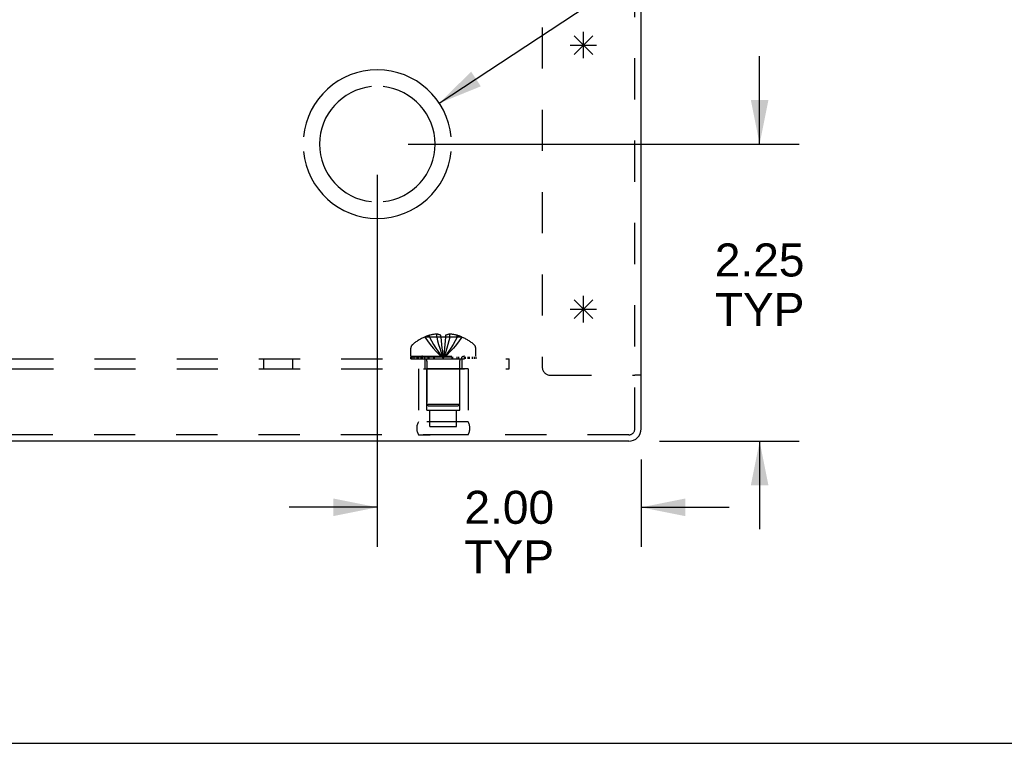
# Model space of a CAD drawing. Header units: inches. Extents: x 0 to 56.7, y 0 to 36.7.
# Tile 3 of 15: x 20.8 to 28.3, y 0 to 5.5. Entities that reach past the tile are written whole.
import ezdxf

# ---------------------------------------------------------------- set-up
doc = ezdxf.new("R2010")
doc.units = ezdxf.units.IN
doc.header["$LTSCALE"] = 3.116667
doc.header["$MEASUREMENT"] = 0
doc.linetypes.add('HIDDEN', pattern=[0.2, 0.1, -0.1])
doc.layers.get('0').update_dxf_attribs({"linetype": 'CONTINUOUS'})
for name, color, linetype in [('DEFAULT_2', 8, 'HIDDEN'), ('DIMENSIONS', 7, 'CONTINUOUS'), ('OPEN', 7, 'CONTINUOUS'), ('SPOTWELDS', 7, 'CONTINUOUS'), ('SUBPANEL', 7, 'CONTINUOUS')]:
    doc.layers.add(name, color=color, linetype=linetype)
doc.styles.get("Standard").update_dxf_attribs({"font": 'arial.ttf'})
doc.dimstyles.new('DIMSTYLE_1', dxfattribs={"dimtxt": 0.25, "dimasz": 0.333333, "dimexe": 0.09, "dimexo": 0.07, "dimgap": 0.0375, "dimtad": 0, "dimtih": 1, "dimtoh": 1, "dimzin": 4, "dimdsep": 46, "dimtxsty": 'Standard', "dimblk": '_FILLED', "dimblk1": '_FILLED', "dimblk2": '_FILLED', "dimcen": 0.09, "dimadec": 3, "dimazin": 1, "dimtfac": 1, "dimtdec": 3, "dimtofl": 0, "dimtmove": 0, "dimatfit": 3, "dimldrblk": '_FILLED', "dimfxl": 0, "dimtolj": 1, "dimtzin": 4, "dimarcsym": 0})
doc.dimstyles.get("Standard").update_dxf_attribs({"dimtxt": 0.283333, "dimasz": 0.333333, "dimexe": 0.09, "dimexo": 0.07, "dimgap": 0.09, "dimtad": 0, "dimtih": 1, "dimtoh": 1, "dimdec": 3, "dimzin": 4, "dimdsep": 46, "dimtxsty": 'Standard', "dimblk": '_FILLED', "dimblk1": '_FILLED', "dimblk2": '_FILLED', "dimcen": 0.09, "dimadec": 3, "dimazin": 1, "dimtp": 0.001, "dimtm": 0.001, "dimtfac": 1, "dimtdec": 3, "dimtofl": 0, "dimtmove": 0, "dimatfit": 3, "dimldrblk": '_FILLED', "dimfxl": 0, "dimtolj": 1, "dimtzin": 4, "dimarcsym": 0})

# ---------------------------------------------------------------- blocks, each defined once
blk = doc.blocks.new('_FILLED')
at = {"color": 0, "linetype": 'ByBlock'}
blk.add_solid([(0, 0), (-1, 0.2), (-1, -0.2)], dxfattribs=at)
blk = doc.blocks.new('*D18')
at = {"layer": 'DIMENSIONS', "color": 2, "linetype": 'Continuous'}
for p, q in [((26.4471, 4.5375), (26.4471, 5.2042)), ((23.7828, 4.5375), (26.7471, 4.5375)), ((25.688, 2.2875), (26.7471, 2.2875)), ((26.4471, 2.2875), (26.4471, 1.6209))]:
    blk.add_line(p, q, dxfattribs=at)
at = {"layer": 'DIMENSIONS', "color": 2, "linetype": 'Continuous', "xscale": 0.3333333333, "yscale": 0.3333333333, "zscale": 0.3333333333}
for p, rotation in [((26.4471, 4.5375), 270), ((26.4471, 2.2875), 90)]:
    blk.add_blockref('_FILLED', p, dxfattribs=dict(at, rotation=rotation))
at = {"layer": 'DIMENSIONS', "color": 2, "linetype": 'Continuous', "insert": (26.4471, 3.785), "char_height": 0.25, "width": 0.679368, "attachment_point": 2, "line_spacing_factor": 0.9}
blk.add_mtext('2.25\\PTYP', dxfattribs=at)
blk = doc.blocks.new('*D19')
at = {"layer": 'DIMENSIONS', "color": 2, "linetype": 'Continuous'}
for p, q in [((23.5495, 4.3042), (23.5495, 1.487)), ((25.5495, 2.149), (25.5495, 1.487)), ((23.5495, 1.787), (22.8828, 1.787)), ((25.5495, 1.787), (26.2161, 1.787))]:
    blk.add_line(p, q, dxfattribs=at)
at = {"layer": 'DIMENSIONS', "color": 2, "linetype": 'Continuous', "xscale": 0.3333333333, "yscale": 0.3333333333, "zscale": 0.3333333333}
blk.add_blockref('_FILLED', (23.5495, 1.787), dxfattribs=at)
at = {"layer": 'DIMENSIONS', "color": 2, "linetype": 'Continuous', "xscale": 0.3333333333, "yscale": 0.3333333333, "zscale": 0.3333333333, "rotation": 180}
blk.add_blockref('_FILLED', (25.5495, 1.787), dxfattribs=at)
at = {"layer": 'DIMENSIONS', "color": 2, "linetype": 'Continuous', "insert": (24.5495, 1.912), "char_height": 0.25, "width": 0.679368, "attachment_point": 2, "line_spacing_factor": 0.9}
blk.add_mtext('2.00\\PTYP', dxfattribs=at)

msp = doc.modelspace()

# ---------------------------------------------------------------- linework, layer by layer
at = {"color": 3, "linetype": 'Continuous'}
for p, q in [((25.5495, 2.3823), (25.5495, 7.5965)), ((25.4547, 2.2875), (13.6443, 2.2875))]:
    msp.add_line(p, q, dxfattribs=at)
at = {"color": 7, "linetype": 'Continuous'}
for p, q in [((25.5495, 2.7875), (25.5015, 2.7875)), ((0, 0), (56.6667, 0))]:
    msp.add_line(p, q, dxfattribs=at)
at = {"color": 3, "linetype": 'Continuous'}
msp.add_arc((25.4547, 2.3823), 0.0948, 270, 360, dxfattribs=at)
at = {"layer": 'DEFAULT_2', "color": 8, "linetype": 'HIDDEN'}
for p, q in [((25.5015, 2.3823), (25.5015, 8.2875)), ((24.7995, 7.9143), (24.7995, 2.8495)), ((23.9092, 3.0763), (23.909, 3.0767)), ((23.9101, 3.0767), (23.9092, 3.0763)), ((24.0315, 3.0767), (23.9101, 3.0767)), ((23.945, 3.0767), (23.945, 3.0894)), ((23.9998, 3.0767), (23.9998, 3.0985)), ((24.0315, 3.0767), (24.0315, 3.0894)), ((24.0315, 3.0767), (24.0315, 3.0763)), ((24.0675, 3.0767), (24.0649, 3.0474)), ((24.0675, 3.0767), (24.0674, 3.0763)), ((24.0675, 3.0894), (24.0675, 3.0767)), ((24.1888, 3.0767), (24.0675, 3.0767)), ((24.0991, 3.0767), (24.0991, 3.0985)), ((24.154, 3.0767), (24.154, 3.0894)), ((24.1897, 3.0763), (24.1888, 3.0767)), ((24.19, 3.0767), (24.1897, 3.0763)), ((23.8035, 2.9305), (23.8035, 2.9918)), ((24.0649, 3.0477), (24.0622, 3.0193)), ((24.2955, 2.9305), (24.2955, 2.9918)), ((23.8035, 2.9305), (24.2955, 2.9305)), ((23.8038, 2.9255), (24.2951, 2.9255)), ((23.8038, 2.9105), (23.8038, 2.9255)), ((23.8038, 2.9105), (24.2951, 2.9105)), ((23.8116, 2.9255), (23.8116, 2.9105)), ((23.8293, 2.9105), (23.8293, 2.9255)), ((23.8507, 2.9105), (23.8507, 2.9255)), ((23.8562, 2.9255), (23.8562, 2.9105)), ((23.8619, 2.9105), (23.8619, 2.9255)), ((23.8817, 2.9105), (23.8817, 2.9255)), ((23.8912, 2.9105), (23.8912, 2.9255)), ((23.9093, 2.9105), (23.9093, 2.9255)), ((23.9326, 2.9255), (23.9326, 2.9105)), ((23.9435, 2.9105), (23.9435, 2.9255)), ((23.9787, 2.9105), (23.9787, 2.9255)), ((23.9828, 2.9105), (23.9828, 2.9255)), ((24.046, 2.9404), (24.0495, 2.9157)), ((24.046, 2.9403), (24.0495, 2.9157)), ((24.1162, 2.9105), (24.1162, 2.9255)), ((24.1203, 2.9255), (24.1203, 2.9105)), ((24.1554, 2.9105), (24.1554, 2.9255)), ((24.1664, 2.9105), (24.1664, 2.9255)), ((24.1896, 2.9105), (24.1896, 2.9255)), ((24.2078, 2.9255), (24.2078, 2.9105)), ((24.2172, 2.9105), (24.2172, 2.9255)), ((24.2371, 2.9105), (24.2371, 2.9255)), ((24.2427, 2.9105), (24.2427, 2.9255)), ((24.2483, 2.9105), (24.2483, 2.9255)), ((24.2696, 2.9255), (24.2696, 2.9105)), ((24.2874, 2.9105), (24.2874, 2.9255)), ((24.2951, 2.9255), (24.2951, 2.9105)), ((23.9255, 2.8933), (23.9255, 2.5655)), ((24.1735, 2.8933), (24.1735, 2.5655)), ((24.2375, 2.8355), (23.8615, 2.8355)), ((23.8615, 2.8355), (23.8615, 2.4355)), ((23.9245, 2.5235), (23.9245, 2.8355)), ((24.1745, 2.5235), (24.1745, 2.8355)), ((24.2375, 2.8355), (24.2375, 2.4355)), ((24.8615, 2.7875), (25.5015, 2.7875)), ((24.1735, 2.5655), (23.9255, 2.5655)), ((23.9355, 2.5555), (23.9255, 2.5655)), ((23.9355, 2.5555), (24.1635, 2.5555)), ((24.1635, 2.5555), (24.1735, 2.5655)), ((23.9245, 2.5235), (24.1745, 2.5235)), ((23.948, 2.3985), (23.948, 2.5235)), ((24.151, 2.3985), (24.151, 2.5235)), ((24.2375, 2.4355), (23.8615, 2.4355)), ((23.948, 2.3985), (24.151, 2.3985)), ((25.4547, 2.3355), (13.6443, 2.3355)), ((24.2375, 2.3357), (23.8615, 2.3357)), ((23.8615, 2.3357), (23.9495, 2.3355)), ((24.2375, 2.3357), (24.1495, 2.3355))]:
    msp.add_line(p, q, dxfattribs=at)
for points in [[(23.9092, 3.0763), (23.9289, 3.0474), (23.95, 3.0193), (23.9727, 2.9921), (23.9968, 2.9658), (24.0224, 2.9403), (24.0495, 2.9157)], [(23.9998, 3.0985), (23.9947, 3.0982), (23.9895, 3.0977), (23.9844, 3.0972), (23.9791, 3.0965), (23.9738, 3.0957), (23.9684, 3.0948), (23.9628, 3.0937), (23.957, 3.0924), (23.9511, 3.091), (23.945, 3.0894)], [(23.945, 3.0767), (23.9596, 3.0477), (23.9754, 3.0196), (23.9922, 2.9923), (24.0102, 2.9659), (24.0293, 2.9404), (24.0495, 2.9157)], [(24.0315, 3.0894), (24.0274, 3.0913), (24.0233, 3.0929), (24.0194, 3.0943), (24.0155, 3.0955), (24.0115, 3.0965), (24.0076, 3.0974), (24.0037, 3.0981), (23.9998, 3.0985)], [(23.9998, 3.0767), (24.0068, 3.0477), (24.0143, 3.0196), (24.0223, 2.9923), (24.0308, 2.9659), (24.0399, 2.9404), (24.0495, 2.9157)], [(24.0674, 3.0763), (24.0614, 3.0765), (24.0555, 3.0767), (24.0495, 3.0767), (24.0435, 3.0767), (24.0375, 3.0765), (24.0315, 3.0763)], [(24.0315, 3.0767), (24.034, 3.0477), (24.0367, 3.0196), (24.0396, 2.9923), (24.0427, 2.9659), (24.046, 2.9403)], [(24.0315, 3.0763), (24.034, 3.0474), (24.0367, 3.0193), (24.0396, 2.9921), (24.0427, 2.9658)], [(24.0991, 3.0767), (24.0922, 3.0477), (24.0847, 3.0196), (24.0767, 2.9923), (24.0681, 2.9659), (24.0591, 2.9404), (24.0495, 2.9157)], [(24.154, 3.0767), (24.1393, 3.0477), (24.1236, 3.0196), (24.1067, 2.9923), (24.0887, 2.9659), (24.0697, 2.9404), (24.0495, 2.9157)], [(24.1897, 3.0763), (24.1701, 3.0474), (24.1489, 3.0193), (24.1263, 2.9921), (24.1021, 2.9658), (24.0765, 2.9403), (24.0495, 2.9157)], [(24.0991, 3.0985), (24.0952, 3.0981), (24.0913, 3.0974), (24.0874, 3.0965), (24.0835, 3.0955), (24.0796, 3.0943), (24.0756, 3.0929), (24.0716, 3.0913), (24.0675, 3.0894)], [(24.154, 3.0894), (24.1478, 3.091), (24.1419, 3.0924), (24.1362, 3.0937), (24.1306, 3.0948), (24.1251, 3.0957), (24.1198, 3.0965), (24.1146, 3.0972), (24.1094, 3.0977), (24.1042, 3.0982), (24.0991, 3.0985)], [(24.0622, 3.0196), (24.0593, 2.9921), (24.0562, 2.9658), (24.0529, 2.9403), (24.0495, 2.9157)], [(24.0593, 2.9923), (24.0562, 2.9659), (24.0529, 2.9404), (24.0495, 2.9157)]]:
    msp.add_lwpolyline(points, dxfattribs=at)
for centre, radius, start, end in [((24.0495, 2.7485), 0.357, 113.17274, 130.93344), ((24.0495, 2.7485), 0.3566, 107.04066, 113.00172), ((24.0495, 2.7485), 0.3566, 66.99828, 72.95934), ((24.0495, 2.7485), 0.357, 49.06656, 66.82726), ((23.8385, 2.9918), 0.035, 130.93344, 180), ((24.2605, 2.9918), 0.035, 0, 49.06656), ((23.8883, 2.8933), 0.0372, 59.9503, 90), ((23.8883, 2.8933), 0.0372, 0, 27.53986), ((24.2107, 2.8933), 0.0372, 152.46014, 180), ((24.2107, 2.8933), 0.0372, 90, 120.0497), ((24.8615, 2.8495), 0.062, 180, 270), ((23.9481, 2.3856), 0.1, 150.05079, 209.94921), ((24.1508, 2.3856), 0.1, 330.05079, 29.94921), ((25.4547, 2.3823), 0.0468, 270, 360)]:
    msp.add_arc(centre, radius, start, end, dxfattribs=at)
at = {"layer": 'OPEN', "color": 40, "linetype": 'Continuous'}
for radius, start, end in [(0.5625, 5.61122, 174.38878), (0.4375, 95.90372, 264.09628), (0.4375, 275.90372, 84.09628), (0.5625, 185.61122, 354.38878)]:
    msp.add_arc((23.5495, 4.5375), radius, start, end, dxfattribs=at)
at = {"layer": 'SPOTWELDS', "color": 40, "linetype": 'Continuous'}
for p, q in [((25.112, 5.1875), (25.112, 5.3875)), ((25.0413, 5.2168), (25.1827, 5.3582)), ((25.0413, 5.3582), (25.1827, 5.2168)), ((25.012, 5.2875), (25.212, 5.2875)), ((25.0413, 3.3582), (25.1827, 3.2168)), ((25.0413, 3.2168), (25.1827, 3.3582)), ((25.112, 3.1875), (25.112, 3.3875)), ((25.012, 3.2875), (25.212, 3.2875))]:
    msp.add_line(p, q, dxfattribs=at)
at = {"layer": 'SUBPANEL', "color": 8, "linetype": 'HIDDEN'}
for p, q in [((14.5495, 2.9105), (24.5495, 2.9105)), ((22.6905, 2.8355), (22.6905, 2.9105)), ((22.9085, 2.8355), (22.9085, 2.9105)), ((23.909, 2.9105), (23.909, 2.8355)), ((24.19, 2.9105), (24.19, 2.8355)), ((24.5495, 2.8355), (24.5495, 2.9105)), ((14.5495, 2.8355), (24.5495, 2.8355))]:
    msp.add_line(p, q, dxfattribs=at)

# ---------------------------------------------------------------- dimensions: what is measured, and where the dimension line sits
at = {"layer": 'DIMENSIONS', "color": 2, "linetype": 'Continuous'}
for base, p1, p2, angle, picture, middle in [((26.4471, 4.5375), (25.618, 2.2875), (23.7128, 4.5375), 90, '*D18', (26.4471, 3.4725)), ((23.5495, 1.787), (25.5495, 2.219), (23.5495, 4.3742), 180, '*D19', (24.5495, 1.5995))]:
    dim = msp.add_linear_dim(base=base, p1=p1, p2=p2, angle=angle, text='<>\\PTYP', dimstyle='DIMSTYLE_1', dxfattribs=at)
    dim.commit()
    dim.dimension.update_dxf_attribs({"geometry": picture, "text_midpoint": middle, "dimtype": 160})

# ---------------------------------------------------------------- leaders
at = {"layer": 'DIMENSIONS', "color": 2, "linetype": 'Continuous', "annotation_type": 0, "has_hookline": 1, "hookline_direction": 1, "text_width": 7.2251}
msp.add_leader([(24.0191, 4.8471), (26.0496, 6.1855), (26.3518, 6.1855)], dimstyle='Standard', override={"dimtad": 0}, dxfattribs=at)

doc.saveas('drawing.dxf')
